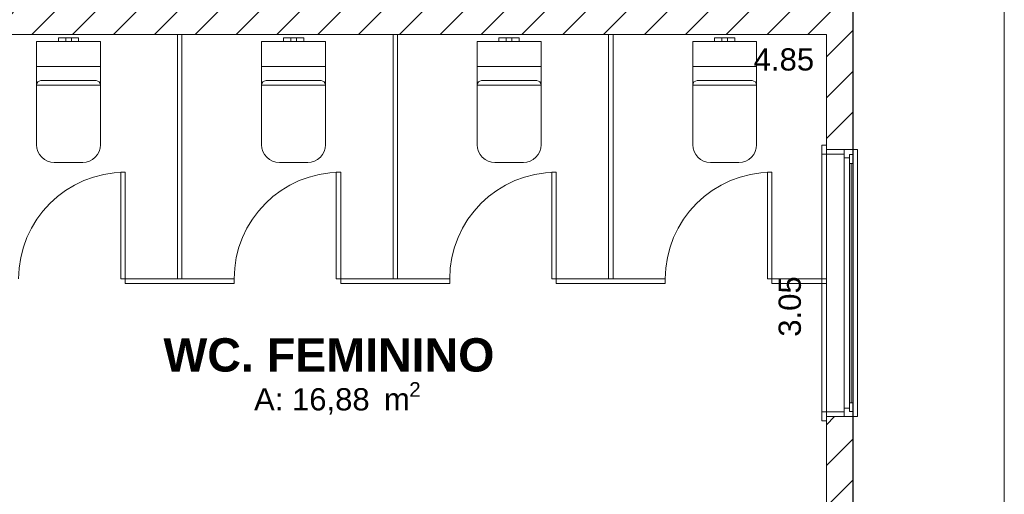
# Model space of a CAD drawing. Header units: millimetres. Extents: x 2826 to 3034, y 1533 to 1590.
# Tile 247 of 248: x 3021.53 to 3027.07, y 1583.3 to 1585.96. Entities that reach past the tile are written whole.
import ezdxf
from ezdxf.enums import TextEntityAlignment as Align

# ---------------------------------------------------------------- set-up
doc = ezdxf.new("R2010")
doc.units = ezdxf.units.MM
doc.layers.add('_Caneta_No__220', color=7, linetype='Continuous', lineweight=15, true_color=0x8a8a8a)
doc.styles.add('ESTILO_GERADO_1', font='arialbd.ttf')
doc.styles.add('ESTILO_GERADO_2', font='arial.ttf')
pattern_1 = [(45, (0.02328, 0.61931), (-0.11490485, 0.11490485), [])]

# ---------------------------------------------------------------- blocks, each defined once
blk = doc.blocks.new('A$Cdd268059')
at = {"layer": '_Caneta_No__220'}
h = blk.add_hatch(dxfattribs=at)
h.set_pattern_fill('TIJOLO_COMUM_0005', color=256, style=0, pattern_type=2)
h.set_pattern_definition(pattern_1)
h.paths.add_polyline_path([(40.8573, 13.3919), (41.0073, 13.3919), (41.0073, 14.9683), (40.8573, 14.9683)])
h = blk.add_hatch(dxfattribs=at)
h.set_pattern_fill('TIJOLO_COMUM_0005', color=256, style=0, pattern_type=2)
h.set_pattern_definition([(45, (0.02328, 0.61931), (-0.11490485, 0.11490485), [])])
h.paths.add_polyline_path([(36.0064, 14.0398), (40.8573, 14.0398), (40.8573, 14.1898), (36.0064, 14.1898)])
h = blk.add_hatch(dxfattribs=at)
h.set_pattern_fill('TIJOLO_COMUM_0005', color=256, style=0, pattern_type=2)
h.set_pattern_definition(pattern_1)
h.paths.add_polyline_path([(40.8573, 10.4239), (41.0073, 10.4239), (41.0073, 11.8919), (40.8573, 11.8919)])
for p, q in [((41.0073, 17.3869), (41.0073, 9.1116)), ((41.8586, 17.3869), (41.8586, 1.8193)), ((41.8586, 1.8193), (41.8586, 17.3869)), ((40.8573, 14.0398), (36.0264, 14.0398)), ((36.5368, 14.0198), (36.5535, 14.0198)), ((36.5368, 13.9998), (36.5368, 14.0198)), ((36.5535, 14.0198), (36.5778, 14.0198)), ((36.5778, 14.0198), (36.5824, 14.0198)), ((36.5778, 13.9998), (36.5778, 14.0198)), ((36.5824, 14.0198), (36.5938, 14.0198)), ((36.5938, 14.0198), (36.6051, 14.0198)), ((36.6051, 14.0198), (36.6098, 14.0198)), ((36.6098, 13.9998), (36.6098, 14.0198)), ((36.6098, 14.0198), (36.6341, 14.0198)), ((36.6341, 14.0198), (36.6508, 14.0198)), ((36.6508, 13.9998), (36.6508, 14.0198)), ((37.8029, 14.0198), (37.8196, 14.0198)), ((37.8029, 13.9998), (37.8029, 14.0198)), ((37.8196, 14.0198), (37.8439, 14.0198)), ((37.8439, 14.0198), (37.8486, 14.0198)), ((37.8439, 13.9998), (37.8439, 14.0198)), ((37.8486, 14.0198), (37.8599, 14.0198)), ((37.8599, 14.0198), (37.8712, 14.0198)), ((37.8712, 14.0198), (37.8759, 14.0198)), ((37.8759, 13.9998), (37.8759, 14.0198)), ((37.8759, 14.0198), (37.9002, 14.0198)), ((37.9002, 14.0198), (37.9169, 14.0198)), ((37.9169, 13.9998), (37.9169, 14.0198)), ((39.0156, 14.0198), (39.0323, 14.0198)), ((39.0156, 13.9998), (39.0156, 14.0198)), ((39.0323, 14.0198), (39.0566, 14.0198)), ((39.0566, 14.0198), (39.0613, 14.0198)), ((39.0566, 13.9998), (39.0566, 14.0198)), ((39.0613, 14.0198), (39.0726, 14.0198)), ((39.0726, 14.0198), (39.0839, 14.0198)), ((39.0839, 14.0198), (39.0886, 14.0198)), ((39.0886, 13.9998), (39.0886, 14.0198)), ((39.0886, 14.0198), (39.1129, 14.0198)), ((39.1129, 14.0198), (39.1296, 14.0198)), ((39.1296, 13.9998), (39.1296, 14.0198)), ((40.2283, 14.0198), (40.245, 14.0198)), ((40.2283, 13.9998), (40.2283, 14.0198)), ((40.245, 14.0198), (40.2693, 14.0198)), ((40.2693, 14.0198), (40.274, 14.0198)), ((40.2693, 13.9998), (40.2693, 14.0198)), ((40.274, 14.0198), (40.2853, 14.0198)), ((40.2853, 14.0198), (40.2966, 14.0198)), ((40.2966, 14.0198), (40.3013, 14.0198)), ((40.3013, 13.9998), (40.3013, 14.0198)), ((40.3013, 14.0198), (40.3256, 14.0198)), ((40.3256, 14.0198), (40.3423, 14.0198)), ((40.3423, 13.9998), (40.3423, 14.0198)), ((40.8573, 10.9898), (40.8573, 14.0398)), ((36.5368, 13.9998), (36.5535, 13.9998)), ((36.5535, 13.9998), (36.5778, 13.9998)), ((36.5778, 13.9998), (36.5824, 13.9998)), ((36.5824, 13.9998), (36.5938, 13.9998)), ((36.5938, 13.9998), (36.6051, 13.9998)), ((36.6051, 13.9998), (36.6098, 13.9998)), ((36.6098, 13.9998), (36.6341, 13.9998)), ((36.6341, 13.9998), (36.6508, 13.9998)), ((37.8029, 13.9998), (37.8196, 13.9998)), ((37.8196, 13.9998), (37.8439, 13.9998)), ((37.8439, 13.9998), (37.8486, 13.9998)), ((37.8486, 13.9998), (37.8599, 13.9998)), ((37.8599, 13.9998), (37.8712, 13.9998)), ((37.8712, 13.9998), (37.8759, 13.9998)), ((37.8759, 13.9998), (37.9002, 13.9998)), ((37.9002, 13.9998), (37.9169, 13.9998)), ((39.0156, 13.9998), (39.0323, 13.9998)), ((39.0323, 13.9998), (39.0566, 13.9998)), ((39.0566, 13.9998), (39.0613, 13.9998)), ((39.0613, 13.9998), (39.0726, 13.9998)), ((39.0726, 13.9998), (39.0839, 13.9998)), ((39.0839, 13.9998), (39.0886, 13.9998)), ((39.0886, 13.9998), (39.1129, 13.9998)), ((39.1129, 13.9998), (39.1296, 13.9998)), ((40.2283, 13.9998), (40.245, 13.9998)), ((40.245, 13.9998), (40.2693, 13.9998)), ((40.2693, 13.9998), (40.274, 13.9998)), ((40.274, 13.9998), (40.2853, 13.9998)), ((40.2853, 13.9998), (40.2966, 13.9998)), ((40.2966, 13.9998), (40.3013, 13.9998)), ((40.3013, 13.9998), (40.3256, 13.9998)), ((40.3256, 13.9998), (40.3423, 13.9998)), ((36.4138, 13.8598), (36.7738, 13.8598)), ((37.6799, 13.8598), (38.0399, 13.8598)), ((38.8926, 13.8598), (39.2526, 13.8598)), ((40.1053, 13.8598), (40.4653, 13.8598)), ((36.4138, 13.7548), (36.7738, 13.7548)), ((36.5938, 13.7798), (36.4388, 13.7798)), ((36.7488, 13.7798), (36.5938, 13.7798)), ((37.6799, 13.7548), (38.0399, 13.7548)), ((37.8599, 13.7798), (37.7049, 13.7798)), ((38.0149, 13.7798), (37.8599, 13.7798)), ((38.8926, 13.7548), (39.2526, 13.7548)), ((39.0726, 13.7798), (38.9176, 13.7798)), ((39.2276, 13.7798), (39.0726, 13.7798)), ((40.1053, 13.7548), (40.4653, 13.7548)), ((40.2853, 13.7798), (40.1303, 13.7798)), ((40.4403, 13.7798), (40.2853, 13.7798)), ((40.8323, 13.3669), (40.8323, 13.4169)), ((40.8323, 13.4169), (40.8573, 13.4169)), ((40.8573, 13.3919), (40.8573, 13.4169)), ((40.8573, 13.4169), (40.8573, 13.3669)), ((40.8573, 13.3919), (40.8573, 13.4169)), ((40.8573, 13.3919), (40.8573, 13.4169)), ((40.8323, 13.3669), (40.8323, 11.9169)), ((40.8573, 13.3669), (40.8323, 13.3669)), ((40.9573, 13.3919), (40.8573, 13.3919)), ((40.8573, 13.3919), (40.8573, 11.8919)), ((40.8573, 13.3669), (40.8573, 13.3919)), ((40.8573, 13.3919), (40.9573, 13.3919)), ((40.9573, 13.3919), (40.8573, 13.3919)), ((40.9573, 13.3919), (40.8573, 13.3919)), ((40.9573, 13.3669), (40.8573, 13.3669)), ((41.0073, 13.3919), (40.9573, 13.3919)), ((40.9573, 13.3919), (40.9573, 13.3669)), ((40.9573, 13.3449), (40.9573, 13.3919)), ((41.0073, 13.3919), (40.9573, 13.3919)), ((41.0073, 13.3919), (40.9573, 13.3919)), ((41.0073, 13.3649), (40.9873, 13.3649)), ((40.9873, 13.3649), (40.9873, 13.3449)), ((40.9873, 13.3149), (40.9873, 13.3649)), ((40.9873, 13.3649), (41.0073, 13.3649)), ((41.0073, 13.3919), (41.0323, 13.3919)), ((41.0073, 13.3919), (41.0073, 11.8919)), ((41.0073, 13.3919), (41.0073, 13.3649)), ((41.0073, 13.3649), (41.0073, 13.3149)), ((41.0323, 13.3919), (41.0323, 11.8919)), ((40.9873, 13.3449), (40.9573, 13.3449)), ((40.9573, 11.9389), (40.9573, 13.3449)), ((41.0073, 13.3149), (40.9873, 13.3149)), ((40.9873, 11.9689), (40.9873, 13.3149)), ((40.9973, 13.3149), (40.9973, 11.9689)), ((41.0073, 13.3149), (41.0073, 11.9689)), ((41.0073, 13.3149), (41.0073, 11.9689)), ((36.9128, 12.6398), (36.9128, 12.6648)), ((36.9128, 12.6648), (37.2191, 12.6648)), ((37.2191, 12.6398), (36.9128, 12.6398)), ((37.2191, 12.6648), (37.5255, 12.6648)), ((37.5255, 12.6398), (37.2191, 12.6398)), ((37.5255, 12.6648), (37.5255, 12.6398)), ((38.1255, 12.6398), (38.1255, 12.6648)), ((38.1255, 12.6648), (38.4319, 12.6648)), ((38.4319, 12.6398), (38.1255, 12.6398)), ((38.4319, 12.6648), (38.7382, 12.6648)), ((38.7382, 12.6398), (38.4319, 12.6398)), ((38.7382, 12.6648), (38.7382, 12.6398)), ((39.3382, 12.6398), (39.3382, 12.6648)), ((39.3382, 12.6648), (39.6446, 12.6648)), ((39.6446, 12.6398), (39.3382, 12.6398)), ((39.6446, 12.6648), (39.951, 12.6648)), ((39.951, 12.6398), (39.6446, 12.6398)), ((39.951, 12.6648), (39.951, 12.6398)), ((40.9873, 11.9189), (40.9873, 11.9689)), ((40.9873, 11.9689), (41.0073, 11.9689)), ((41.0073, 11.9689), (41.0073, 11.9189)), ((40.8323, 11.8669), (40.8323, 11.9169)), ((40.8323, 11.9169), (40.8573, 11.9169)), ((40.8573, 11.8919), (40.8573, 11.9169)), ((40.8573, 11.9169), (40.9573, 11.9169)), ((40.8573, 11.9169), (40.8573, 11.8669)), ((40.9573, 11.8919), (40.9573, 11.9389)), ((40.9573, 11.9389), (40.9873, 11.9389)), ((40.9573, 11.9169), (40.9573, 11.8919)), ((40.9873, 11.9389), (40.9873, 11.9189)), ((40.9873, 11.9189), (41.0073, 11.9189)), ((41.0073, 11.9189), (40.9873, 11.9189)), ((41.0073, 11.9189), (41.0073, 11.8919)), ((40.8573, 11.8669), (40.8323, 11.8669)), ((40.8573, 11.8919), (40.8573, 11.8669)), ((40.9573, 11.8919), (40.8573, 11.8919)), ((40.9573, 11.8919), (40.8573, 11.8919)), ((40.9573, 11.8919), (40.8573, 11.8919)), ((40.9573, 11.8919), (40.8573, 11.8919)), ((40.8573, 11.8919), (40.8573, 11.8669)), ((40.8573, 11.8919), (40.8573, 11.8669)), ((41.0073, 11.8919), (40.9573, 11.8919)), ((41.0073, 11.8919), (40.9573, 11.8919)), ((41.0073, 11.8919), (40.9573, 11.8919)), ((41.0323, 11.8919), (41.0073, 11.8919))]:
    blk.add_line(p, q, dxfattribs=at)
for points in [[(0.8316, 1.8193), (18.8463, 1.8193), (18.8502, 0.0414), (25.1638, 0.0553), (25.1638, 1.8193), (41.007, 1.8193), (41.007, 17.3869), (31.0212, 17.3869), (31.0212, 11.6171), (18.8463, 11.6171), (18.8463, 10.4171), (0.8316, 10.4171)], [(37.2066, 14.0398), (37.2316, 14.0398), (37.2316, 12.6648), (37.2066, 12.6648)], [(38.4194, 14.0398), (38.4444, 14.0398), (38.4444, 12.6648), (38.4194, 12.6648)], [(39.6321, 14.0398), (39.6571, 14.0398), (39.6571, 12.6648), (39.6321, 12.6648)], [(36.6738, 13.3198), (36.6933, 13.3217), (36.712, 13.3274), (36.7293, 13.3367), (36.7445, 13.3491), (36.7569, 13.3642), (36.7662, 13.3815), (36.7718, 13.4003), (36.7738, 13.4198), (36.7738, 13.9998), (36.4138, 13.9998), (36.4138, 13.4198), (36.4157, 13.4003), (36.4214, 13.3815), (36.4306, 13.3642), (36.4431, 13.3491), (36.4582, 13.3367), (36.4755, 13.3274), (36.4943, 13.3217), (36.5138, 13.3198)], [(37.9399, 13.3198), (37.9594, 13.3217), (37.9781, 13.3274), (37.9954, 13.3367), (38.0106, 13.3491), (38.023, 13.3642), (38.0323, 13.3815), (38.0379, 13.4003), (38.0399, 13.4198), (38.0399, 13.9998), (37.6799, 13.9998), (37.6799, 13.4198), (37.6818, 13.4003), (37.6875, 13.3815), (37.6967, 13.3642), (37.7092, 13.3491), (37.7243, 13.3367), (37.7416, 13.3274), (37.7604, 13.3217), (37.7799, 13.3198)], [(39.1526, 13.3198), (39.1721, 13.3217), (39.1909, 13.3274), (39.2081, 13.3367), (39.2233, 13.3491), (39.2357, 13.3642), (39.245, 13.3815), (39.2507, 13.4003), (39.2526, 13.4198), (39.2526, 13.9998), (38.8926, 13.9998), (38.8926, 13.4198), (38.8945, 13.4003), (38.9002, 13.3815), (38.9094, 13.3642), (38.9219, 13.3491), (38.937, 13.3367), (38.9543, 13.3274), (38.9731, 13.3217), (38.9926, 13.3198)], [(40.3653, 13.3198), (40.3848, 13.3217), (40.4036, 13.3274), (40.4209, 13.3367), (40.436, 13.3491), (40.4485, 13.3642), (40.4577, 13.3815), (40.4634, 13.4003), (40.4653, 13.4198), (40.4653, 13.9998), (40.1053, 13.9998), (40.1053, 13.4198), (40.1072, 13.4003), (40.1129, 13.3815), (40.1222, 13.3642), (40.1346, 13.3491), (40.1498, 13.3367), (40.167, 13.3274), (40.1858, 13.3217), (40.2053, 13.3198)], [(36.8878, 12.6648), (36.8878, 13.2648), (36.9128, 13.2648), (36.9128, 12.6648)], [(38.1005, 12.6648), (38.1005, 13.2648), (38.1255, 13.2648), (38.1255, 12.6648)], [(39.3132, 12.6648), (39.3132, 13.2648), (39.3382, 13.2648), (39.3382, 12.6648)], [(40.526, 12.6648), (40.526, 13.2648), (40.551, 13.2648), (40.551, 12.6648)], [(40.551, 12.6398), (40.551, 12.6648), (40.8573, 12.6648), (40.8573, 12.6398)]]:
    blk.add_lwpolyline(points, close=True, dxfattribs=at)
for points in [[(41.0073, 13.3919), (41.0073, 14.9683)], [(36.0064, 14.0398), (40.8573, 14.0398)], [(40.8573, 14.0398), (40.8573, 13.3919)], [(40.8573, 11.8919), (40.8573, 10.9898)], [(41.0073, 10.4239), (41.0073, 11.8919)]]:
    blk.add_lwpolyline(points, dxfattribs=at)
for centre, radius, start, end in [((36.4388, 13.7548), 0.025, 90, 180), ((36.7488, 13.7548), 0.025, 0, 90), ((37.7049, 13.7548), 0.025, 90, 180), ((38.0149, 13.7548), 0.025, 0, 90), ((38.9176, 13.7548), 0.025, 90, 180), ((39.2276, 13.7548), 0.025, 0, 90), ((40.1303, 13.7548), 0.025, 90, 180), ((40.4403, 13.7548), 0.025, 0, 90), ((36.9128, 12.6648), 0.6, 90, 180), ((38.1255, 12.6648), 0.6, 90, 180), ((39.3382, 12.6648), 0.6, 90, 180), ((40.551, 12.6648), 0.6, 90, 180)]:
    blk.add_arc(centre, radius, start, end, dxfattribs=at)
for s, height, style, p in [('WC. FEMININO', 0.1875, 'ESTILO_GERADO_1', (37.1276, 12.144)), ('2', 0.0825, 'ESTILO_GERADO_2', (38.5107, 12.002)), ('A: 16,88', 0.125, 'ESTILO_GERADO_2', (37.6376, 11.9257)), (' m', 0.125, 'ESTILO_GERADO_2', (38.3201, 11.9257))]:
    blk.add_text(s, height=height, dxfattribs=dict(at, style=style)).set_placement(p)
at = {"layer": '_Caneta_No__220', "insert": (40.6186, 13.8983), "char_height": 0.125, "attachment_point": 5, "style": 'ESTILO_GERADO_2'}
blk.add_mtext('\\A1;4.85', dxfattribs=at)
at = {"layer": '_Caneta_No__220', "insert": (40.6524, 12.5098), "char_height": 0.125, "attachment_point": 5, "rotation": 90, "style": 'ESTILO_GERADO_2'}
blk.add_mtext('\\A1;3.05', dxfattribs=at)
at = {"layer": '_Caneta_No__220', "style": 'ESTILO_GERADO_2'}
for p in [(34.4309, 10.5457), (35.0309, 10.5457)]:
    blk.add_attdef('txt', text='', height=0.12, dxfattribs=at).set_placement(p, align=Align.MIDDLE_CENTER)
blk.add_attdef('txt', text='', height=0.12, rotation=90, dxfattribs=at).set_placement((1.2958, 6.4033), align=Align.MIDDLE_CENTER)

msp = doc.modelspace()

# ---------------------------------------------------------------- block references
msp.add_blockref('A$Cdd268059', (2985.2094, 1571.8422))

doc.saveas('drawing.dxf')
